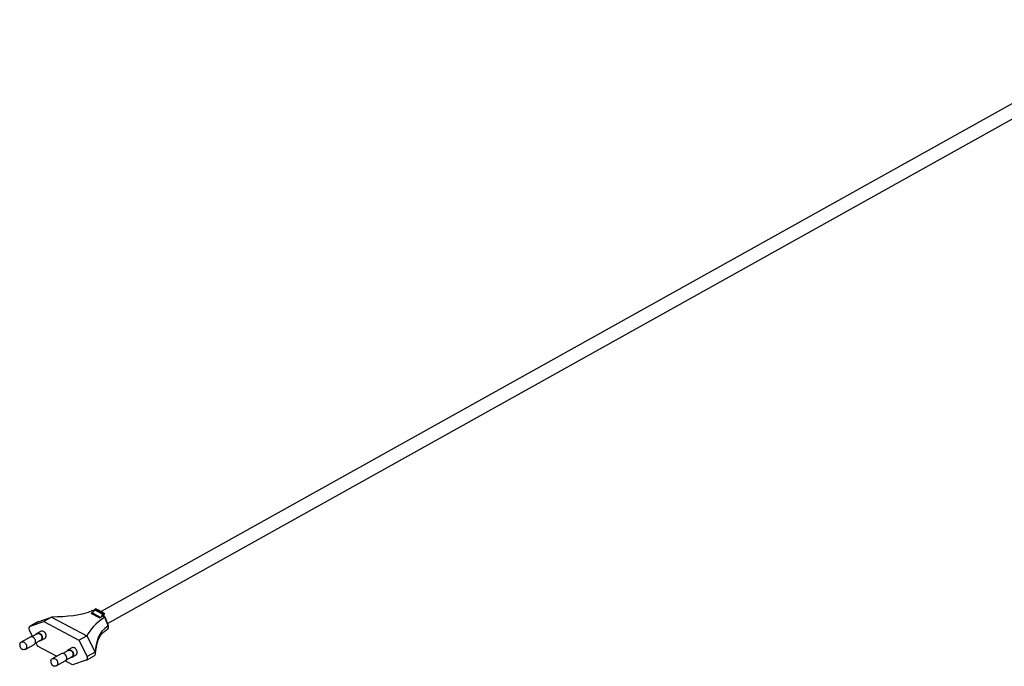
# Model space of a CAD drawing. Header units: millimetres. Extents: x -883 to 71, y -1396 to 256.
# Tile 1 of 7: x -883 to -406, y -1396 to -1083. Entities that reach past the tile are written whole.
import ezdxf

# ---------------------------------------------------------------- set-up
doc = ezdxf.new("R2010")
doc.units = ezdxf.units.MM

msp = doc.modelspace()

# ---------------------------------------------------------------- linework, layer by layer
at = {"color": 7, "linetype": 'Continuous', "lineweight": 25}
for p, q in [((-329.39, -1083.11), (-843.62, -1369.68)), ((-840.45, -1375.36), (-326.23, -1088.79)), ((-847.05, -1369.4), (-847.56, -1369.13)), ((-846.66, -1368.84), (-846.51, -1368.6)), ((-846.66, -1368.84), (-842.61, -1371)), ((-846.51, -1368.6), (-842.46, -1370.76)), ((-842.12, -1370.48), (-846.17, -1368.33)), ((-874.1, -1374.57), (-867.55, -1372.37)), ((-867.55, -1372.37), (-871.37, -1374.5)), ((-867.55, -1372.37), (-850.54, -1381.42)), ((-847.95, -1370.29), (-848.37, -1370.52)), ((-844.32, -1372.68), (-848.37, -1370.52)), ((-843.9, -1372.44), (-847.95, -1370.29)), ((-844.32, -1372.68), (-843.9, -1372.44)), ((-841.72, -1372.37), (-842.73, -1371.83)), ((-842.61, -1371), (-842.46, -1370.76)), ((-841.57, -1372.32), (-842.54, -1371.81)), ((-842.08, -1370.74), (-842.38, -1371.89)), ((-840.15, -1376.63), (-841.71, -1372.37)), ((-840.01, -1376.55), (-841.55, -1372.33)), ((-878.39, -1378.59), (-876.8, -1381.69)), ((-874.25, -1374.64), (-878.07, -1376.76)), ((-877.91, -1376.7), (-871.37, -1374.5)), ((-877.91, -1376.7), (-874.1, -1374.57)), ((-874.1, -1374.57), (-874.25, -1374.64)), ((-871.37, -1374.5), (-854.36, -1383.55)), ((-877.95, -1382.04), (-882.31, -1384.47)), ((-874.56, -1380.44), (-877.17, -1381.89)), ((-875.47, -1384.95), (-872.86, -1383.49)), ((-872.88, -1379.22), (-874.68, -1380.22)), ((-872.73, -1383.71), (-870.94, -1382.71)), ((-854.36, -1383.55), (-850.54, -1381.42)), ((-850.54, -1381.42), (-846.54, -1389.23)), ((-880.37, -1387.96), (-876, -1385.53)), ((-875.21, -1384.8), (-874.39, -1386.39)), ((-865.14, -1391.32), (-874.39, -1386.39)), ((-857.82, -1387.23), (-859.61, -1388.24)), ((-854.36, -1383.55), (-850.36, -1391.36)), ((-862.89, -1390.06), (-867.25, -1392.49)), ((-859.49, -1388.45), (-862.1, -1389.91)), ((-860.4, -1392.97), (-857.79, -1391.51)), ((-857.67, -1391.73), (-855.87, -1390.73)), ((-850.68, -1393.18), (-846.87, -1391.05)), ((-846.54, -1389.23), (-850.36, -1391.36)), ((-865.3, -1395.98), (-860.94, -1393.55)), ((-857.38, -1395.45), (-860.94, -1393.55)), ((-850.84, -1393.25), (-857.38, -1395.45))]:
    msp.add_line(p, q, dxfattribs=at)
at = {"color": 8, "linetype": 'Continuous', "lineweight": 25}
msp.add_line((-847.1, -1369.51), (-847.8, -1369.14), dxfattribs=at)
at = {"color": 7, "linetype": 'Continuous', "lineweight": 25, "flags": 128}
for points in [[(-846.51, -1368.6), (-846.44, -1368.49), (-846.36, -1368.4), (-846.28, -1368.34), (-846.21, -1368.32), (-846.17, -1368.33)], [(-842.46, -1370.76), (-842.39, -1370.65), (-842.31, -1370.56), (-842.23, -1370.5), (-842.16, -1370.48), (-842.1, -1370.49), (-842.07, -1370.55), (-842.07, -1370.63), (-842.08, -1370.74)], [(-876, -1385.53), (-875.98, -1385.52), (-875.71, -1385.3), (-875.5, -1385.01), (-875.36, -1384.65), (-875.3, -1384.25), (-875.33, -1383.83), (-875.44, -1383.4), (-875.63, -1383), (-875.89, -1382.63), (-876.2, -1382.32), (-876.55, -1382.09)], [(-875.22, -1380.8), (-875.19, -1380.75), (-874.98, -1380.45), (-874.71, -1380.23), (-874.38, -1380.1), (-874.02, -1380.06), (-873.65, -1380.12), (-873.28, -1380.27), (-872.93, -1380.5), (-872.62, -1380.81), (-872.36, -1381.17), (-872.17, -1381.58), (-872.06, -1382), (-872.03, -1382.43), (-872.09, -1382.83), (-872.22, -1383.18), (-872.44, -1383.48), (-872.71, -1383.7), (-873.04, -1383.83), (-873.39, -1383.87), (-873.52, -1383.86)], [(-874.56, -1380.44), (-874.52, -1380.41), (-874.2, -1380.31), (-873.86, -1380.31), (-873.5, -1380.4), (-873.16, -1380.58), (-872.85, -1380.84), (-872.59, -1381.17), (-872.4, -1381.54), (-872.28, -1381.94), (-872.24, -1382.34), (-872.29, -1382.72), (-872.42, -1383.05), (-872.63, -1383.32), (-872.86, -1383.49)], [(-870.94, -1382.71), (-870.91, -1382.7), (-870.64, -1382.48), (-870.43, -1382.18), (-870.29, -1381.82), (-870.23, -1381.42), (-870.26, -1381), (-870.37, -1380.58), (-870.56, -1380.17), (-870.82, -1379.81), (-871.13, -1379.5), (-871.48, -1379.26), (-871.85, -1379.11), (-872.22, -1379.06), (-872.58, -1379.1), (-872.88, -1379.22)], [(-882.98, -1385.43), (-882.96, -1385.36), (-882.82, -1385), (-882.61, -1384.7), (-882.34, -1384.48), (-882.01, -1384.35), (-881.65, -1384.31), (-881.28, -1384.37), (-880.91, -1384.52), (-880.56, -1384.75), (-880.25, -1385.06), (-879.99, -1385.43), (-879.8, -1385.83), (-879.69, -1386.26), (-879.66, -1386.68), (-879.72, -1387.08), (-879.86, -1387.44), (-880.07, -1387.73), (-880.34, -1387.95), (-880.67, -1388.08), (-881.03, -1388.12), (-881.4, -1388.07), (-881.55, -1388.02)], [(-860.15, -1388.82), (-860.12, -1388.76), (-859.91, -1388.47), (-859.64, -1388.25), (-859.31, -1388.12), (-858.95, -1388.08), (-858.58, -1388.13), (-858.21, -1388.28), (-857.86, -1388.52), (-857.55, -1388.83), (-857.29, -1389.19), (-857.11, -1389.6), (-856.99, -1390.02), (-856.97, -1390.45), (-857.02, -1390.85), (-857.16, -1391.2), (-857.37, -1391.5), (-857.64, -1391.72), (-857.97, -1391.85), (-858.33, -1391.89), (-858.45, -1391.88)], [(-855.87, -1390.73), (-855.85, -1390.71), (-855.57, -1390.49), (-855.36, -1390.2), (-855.22, -1389.84), (-855.17, -1389.44), (-855.2, -1389.02), (-855.31, -1388.6), (-855.49, -1388.19), (-855.75, -1387.82), (-856.06, -1387.52), (-856.41, -1387.28), (-856.78, -1387.13), (-857.16, -1387.08), (-857.51, -1387.11), (-857.82, -1387.23)], [(-867.91, -1393.45), (-867.89, -1393.37), (-867.76, -1393.02), (-867.54, -1392.72), (-867.27, -1392.5), (-866.94, -1392.37), (-866.59, -1392.33), (-866.21, -1392.39), (-865.84, -1392.54), (-865.49, -1392.77), (-865.18, -1393.08), (-864.92, -1393.45), (-864.74, -1393.85), (-864.63, -1394.28), (-864.6, -1394.7), (-864.65, -1395.1), (-864.79, -1395.45), (-865, -1395.75), (-865.28, -1395.97), (-865.6, -1396.1), (-865.96, -1396.14), (-866.33, -1396.08), (-866.49, -1396.03)], [(-860.94, -1393.55), (-860.91, -1393.54), (-860.64, -1393.32), (-860.43, -1393.02), (-860.29, -1392.67), (-860.24, -1392.27), (-860.26, -1391.85), (-860.38, -1391.42), (-860.56, -1391.01), (-860.82, -1390.65), (-861.13, -1390.34), (-861.48, -1390.11)], [(-859.49, -1388.45), (-859.45, -1388.43), (-859.14, -1388.33), (-858.79, -1388.33), (-858.44, -1388.42), (-858.09, -1388.6), (-857.78, -1388.86), (-857.52, -1389.19), (-857.33, -1389.56), (-857.21, -1389.96), (-857.17, -1390.36), (-857.22, -1390.74), (-857.36, -1391.07), (-857.56, -1391.34), (-857.79, -1391.51)]]:
    msp.add_lwpolyline(points, dxfattribs=at)
at = {"color": 7, "linetype": 'Continuous', "lineweight": 25}
for centre, radius, start, end in [((-850.17, -1366.99), 3.97, 303.87, 332.197), ((-846.12, -1369.15), 3.97, 303.87, 332.197), ((-877.33, -1377.85), 1.29, 116.8458, 214.6132), ((-877.29, -1383.34), 1.46, 59.2449, 116.8639), ((-862.23, -1391.36), 1.46, 59.2449, 116.8639), ((-851.42, -1392.09), 1.29, 296.8458, 34.6132), ((-847.65, -1389.97), 1.33, 305.9432, 33.7959)]:
    msp.add_arc(centre, radius, start, end, dxfattribs=at)
for points in [[(-847.8, -1369.14), (-853.02, -1371.84), (-860.29, -1372.11), (-867.55, -1372.37)], [(-847.79, -1369.13), (-847.79, -1369.14), (-847.79, -1369.14), (-847.8, -1369.14)], [(-841.72, -1372.37), (-846.66, -1375.23), (-848.6, -1378.33), (-850.54, -1381.42)], [(-842.73, -1371.83), (-843.13, -1372.05), (-843.52, -1372.26), (-843.91, -1372.46)], [(-841.71, -1372.37), (-841.71, -1372.37), (-841.72, -1372.37), (-841.72, -1372.37)], [(-840.15, -1376.63), (-845.2, -1379.67), (-845.87, -1384.45), (-846.54, -1389.23)]]:
    msp.add_open_spline(points, degree=3, dxfattribs=at)
for points, knots in [([(-847.79, -1369.13), (-847.76, -1369.12), (-847.7, -1369.1), (-847.62, -1369.1), (-847.57, -1369.13), (-847.56, -1369.14)], [0, 0, 0, 0, 0.3884838, 0.7868162, 1, 1, 1, 1]), ([(-844.32, -1372.68), (-844.25, -1372.64), (-844.12, -1372.57), (-843.98, -1372.5), (-843.91, -1372.46)], [0, 0, 0, 0, 0.501009, 1, 1, 1, 1]), ([(-842.54, -1371.81), (-842.57, -1371.8), (-842.63, -1371.78), (-842.7, -1371.81), (-842.73, -1371.83), (-842.73, -1371.83)], [0, 0, 0, 0, 0.591141, 0.977181, 1, 1, 1, 1]), ([(-841.71, -1372.37), (-841.69, -1372.36), (-841.63, -1372.33), (-841.58, -1372.32), (-841.56, -1372.32), (-841.56, -1372.33), (-841.56, -1372.34)], [0, 0, 0, 0, 0.308695, 0.625213, 0.927197, 1, 1, 1, 1]), ([(-846.35, -1390.23), (-846.3, -1389.81), (-846.2, -1389.02), (-846.04, -1387.91), (-845.89, -1386.96), (-845.74, -1386.15), (-845.59, -1385.49), (-845.46, -1384.96), (-845.34, -1384.52), (-845.22, -1384.13), (-845.09, -1383.75), (-844.96, -1383.37), (-844.81, -1383.01), (-844.64, -1382.64), (-844.46, -1382.28), (-844.26, -1381.91), (-844.02, -1381.52), (-843.73, -1381.08), (-843.35, -1380.59), (-842.85, -1380.02), (-842.2, -1379.4), (-841.39, -1378.74), (-840.73, -1378.33), (-840.39, -1378.12)], [0, 0, 0, 0, 0.090761, 0.171294, 0.241389, 0.301157, 0.35087, 0.390853, 0.422703, 0.453728, 0.485008, 0.516516, 0.548147, 0.579533, 0.610683, 0.641656, 0.675935, 0.712251, 0.75576, 0.806552, 0.864854, 0.931073, 1, 1, 1, 1]), ([(-840.4, -1378.12), (-840.28, -1378), (-840.06, -1377.76), (-839.92, -1377.31), (-839.91, -1376.89), (-839.99, -1376.63), (-840.02, -1376.52)], [0, 0, 0, 0, 0.293899, 0.559155, 0.794617, 1, 1, 1, 1]), ([(-882.97, -1385.44), (-882.98, -1385.48), (-883.03, -1385.65), (-883.03, -1385.94), (-883, -1386.26), (-882.95, -1386.49), (-882.9, -1386.64), (-882.86, -1386.75), (-882.83, -1386.82), (-882.8, -1386.88), (-882.78, -1386.91), (-882.77, -1386.94), (-882.76, -1386.95), (-882.75, -1386.97), (-882.74, -1386.99), (-882.74, -1387)], [0, 0, 0, 0, 0.084653, 0.330501, 0.532516, 0.671539, 0.768487, 0.836559, 0.884523, 0.918378, 0.942297, 0.959202, 0.971153, 0.979602, 1, 1, 1, 1]), ([(-882.74, -1387), (-882.73, -1387.01), (-882.71, -1387.04), (-882.67, -1387.12), (-882.58, -1387.25), (-882.44, -1387.42), (-882.24, -1387.62), (-881.99, -1387.8), (-881.76, -1387.94), (-881.6, -1387.99), (-881.56, -1388.01)], [0, 0, 0, 0, 0.018387, 0.073854, 0.176621, 0.318777, 0.492633, 0.691057, 0.908968, 1, 1, 1, 1]), ([(-867.9, -1393.46), (-867.91, -1393.5), (-867.96, -1393.67), (-867.96, -1393.96), (-867.93, -1394.28), (-867.88, -1394.51), (-867.83, -1394.66), (-867.79, -1394.77), (-867.76, -1394.84), (-867.73, -1394.89), (-867.72, -1394.93), (-867.7, -1394.96), (-867.69, -1394.97), (-867.68, -1394.99), (-867.68, -1395.01), (-867.67, -1395.02)], [0, 0, 0, 0, 0.084653, 0.330501, 0.532516, 0.671539, 0.768487, 0.836559, 0.884523, 0.918378, 0.942297, 0.959202, 0.971153, 0.979602, 1, 1, 1, 1]), ([(-867.67, -1395.02), (-867.67, -1395.02), (-867.65, -1395.06), (-867.6, -1395.14), (-867.51, -1395.27), (-867.37, -1395.44), (-867.18, -1395.63), (-866.92, -1395.82), (-866.69, -1395.96), (-866.54, -1396.01), (-866.49, -1396.03)], [0, 0, 0, 0, 0.0183872, 0.0738542, 0.176621, 0.3187769, 0.4926325, 0.6910575, 0.9089679, 1, 1, 1, 1])]:
    msp.add_open_spline(points, degree=3, knots=knots, dxfattribs=at)
at = {"color": 8, "linetype": 'Continuous', "lineweight": 25}
for points, knots in [([(-840.41, -1378.1), (-840.36, -1378.06), (-840.2, -1377.93), (-840.07, -1377.59), (-840.01, -1377.12), (-840.1, -1376.8), (-840.15, -1376.63)], [0, 0, 0, 0, 0.143653, 0.429031, 0.714154, 1, 1, 1, 1]), ([(-840.02, -1376.52), (-840.02, -1376.53), (-840.02, -1376.54), (-840.06, -1376.58), (-840.12, -1376.62), (-840.15, -1376.63)], [0, 0, 0, 0, 0.267609, 0.623071, 1, 1, 1, 1])]:
    msp.add_open_spline(points, degree=3, knots=knots, dxfattribs=at)

doc.saveas('drawing.dxf')
